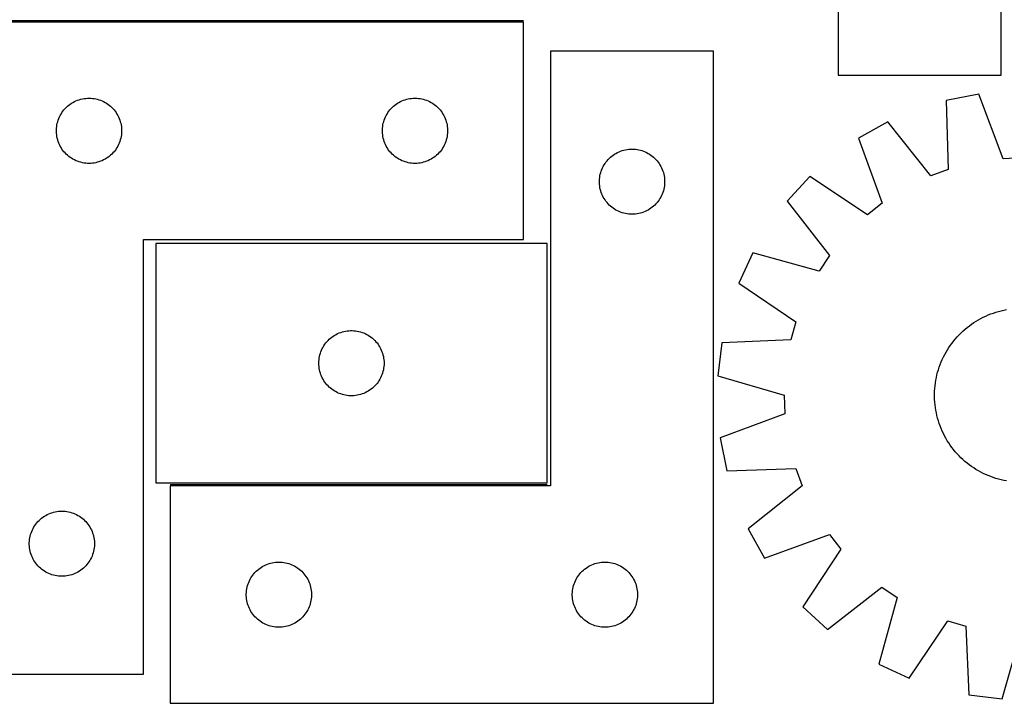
# Model space of a CAD drawing. Header units: millimetres. Extents: x 7 to 1493, y 7 to 2993.
# Tile 8 of 13: x 570 to 1024, y 2116 to 2430. Entities that reach past the tile are written whole.
import ezdxf

# ---------------------------------------------------------------- set-up
doc = ezdxf.new("R2010")
doc.units = ezdxf.units.MM
doc.layers.add('COMMON', color=5, linetype='CONTINUOUS', true_color=0x0000ff)
doc.layers.add('CUT', color=7, linetype='CONTINUOUS', true_color=0x000000)

msp = doc.modelspace()

# ---------------------------------------------------------------- linework, layer by layer
at = {"layer": 'COMMON'}
for p, q in [((557.027253, 2429.827665), (802.378195, 2429.827665)), ((639.758697, 2216.398696), (813.138333, 2216.398696))]:
    msp.add_line(p, q, dxfattribs=at)
at = {"layer": 'CUT'}
for p, q in [((947.1462, 2704.615022), (947.1462, 2404.615022)), ((1022.1462, 2404.615022), (1022.1462, 2604.615022)), ((802.378195, 2429.077665), (552.378195, 2429.077665)), ((802.378195, 2329.077665), (802.378195, 2429.077665)), ((889.758697, 2415.648696), (814.758697, 2415.648696)), ((814.758697, 2415.648696), (814.758697, 2215.648696)), ((889.758697, 2115.648696), (889.758697, 2415.648696)), ((947.1462, 2404.615022), (1022.1462, 2404.615022)), ((594.989974, 2392.131944), (595.671788, 2392.494972)), ((595.671788, 2392.494972), (596.371386, 2392.822419)), ((596.371386, 2392.822419), (597.086913, 2393.113418)), ((597.086913, 2393.113418), (597.816472, 2393.367196)), ((597.816472, 2393.367196), (598.558128, 2393.583081)), ((598.558128, 2393.583081), (599.309914, 2393.760501)), ((599.309914, 2393.760501), (600.069836, 2393.898984)), ((600.069836, 2393.898984), (600.83588, 2393.998164)), ((600.83588, 2393.998164), (601.606013, 2394.057777)), ((601.606013, 2394.057777), (602.378195, 2394.077665)), ((602.378195, 2394.077665), (603.150376, 2394.057777)), ((603.150376, 2394.057777), (603.92051, 2393.998164)), ((603.92051, 2393.998164), (604.686553, 2393.898984)), ((604.686553, 2393.898984), (605.446476, 2393.760501)), ((605.446476, 2393.760501), (606.198261, 2393.583081)), ((606.198261, 2393.583081), (606.939917, 2393.367196)), ((606.939917, 2393.367196), (607.669476, 2393.113418)), ((607.669476, 2393.113418), (608.385003, 2392.822419)), ((608.385003, 2392.822419), (609.084602, 2392.494972)), ((609.084602, 2392.494972), (609.766416, 2392.131944)), ((744.989974, 2392.131944), (745.671788, 2392.494972)), ((745.671788, 2392.494972), (746.371386, 2392.822419)), ((746.371386, 2392.822419), (747.086913, 2393.113418)), ((747.086913, 2393.113418), (747.816472, 2393.367196)), ((747.816472, 2393.367196), (748.558128, 2393.583081)), ((748.558128, 2393.583081), (749.309914, 2393.760501)), ((749.309914, 2393.760501), (750.069836, 2393.898984)), ((750.069836, 2393.898984), (750.83588, 2393.998164)), ((750.83588, 2393.998164), (751.606013, 2394.057777)), ((751.606013, 2394.057777), (752.378195, 2394.077665)), ((752.378195, 2394.077665), (753.150376, 2394.057777)), ((753.150376, 2394.057777), (753.92051, 2393.998164)), ((753.92051, 2393.998164), (754.686553, 2393.898984)), ((754.686553, 2393.898984), (755.446476, 2393.760501)), ((755.446476, 2393.760501), (756.198261, 2393.583081)), ((756.198261, 2393.583081), (756.939917, 2393.367196)), ((756.939917, 2393.367196), (757.669476, 2393.113418)), ((757.669476, 2393.113418), (758.385003, 2392.822419)), ((758.385003, 2392.822419), (759.084602, 2392.494972)), ((759.084602, 2392.494972), (759.766416, 2392.131944)), ((1011.837609, 2395.990185), (996.74488, 2393.000193)), ((996.74488, 2393.000193), (997.792243, 2361.253102)), ((1022.973033, 2366.24162), (1011.837609, 2395.990185)), ((589.933039, 2387.451321), (590.380606, 2388.08088)), ((590.380606, 2388.08088), (590.859988, 2388.686563)), ((590.859988, 2388.686563), (591.369914, 2389.266765)), ((591.369914, 2389.266765), (591.909032, 2389.819948)), ((591.909032, 2389.819948), (592.475913, 2390.344644)), ((592.475913, 2390.344644), (593.069052, 2390.839462)), ((593.069052, 2390.839462), (593.686878, 2391.30309)), ((593.686878, 2391.30309), (594.327752, 2391.734299)), ((594.327752, 2391.734299), (594.989974, 2392.131944)), ((609.766416, 2392.131944), (610.428638, 2391.734299)), ((610.428638, 2391.734299), (611.069511, 2391.30309)), ((611.069511, 2391.30309), (611.687337, 2390.839462)), ((611.687337, 2390.839462), (612.280476, 2390.344644)), ((612.280476, 2390.344644), (612.847357, 2389.819948)), ((612.847357, 2389.819948), (613.386475, 2389.266765)), ((613.386475, 2389.266765), (613.896401, 2388.686563)), ((613.896401, 2388.686563), (614.375783, 2388.08088)), ((614.375783, 2388.08088), (614.82335, 2387.451321)), ((739.933039, 2387.451321), (740.380606, 2388.08088)), ((740.380606, 2388.08088), (740.859988, 2388.686563)), ((740.859988, 2388.686563), (741.369914, 2389.266765)), ((741.369914, 2389.266765), (741.909032, 2389.819948)), ((741.909032, 2389.819948), (742.475913, 2390.344644)), ((742.475913, 2390.344644), (743.069052, 2390.839462)), ((743.069052, 2390.839462), (743.686878, 2391.30309)), ((743.686878, 2391.30309), (744.327752, 2391.734299)), ((744.327752, 2391.734299), (744.989974, 2392.131944)), ((759.766416, 2392.131944), (760.428638, 2391.734299)), ((760.428638, 2391.734299), (761.069511, 2391.30309)), ((761.069511, 2391.30309), (761.687337, 2390.839462)), ((761.687337, 2390.839462), (762.280476, 2390.344644)), ((762.280476, 2390.344644), (762.847357, 2389.819948)), ((762.847357, 2389.819948), (763.386475, 2389.266765)), ((763.386475, 2389.266765), (763.896401, 2388.686563)), ((763.896401, 2388.686563), (764.375783, 2388.08088)), ((764.375783, 2388.08088), (764.82335, 2387.451321)), ((587.779229, 2382.522982), (587.975947, 2383.26995)), ((587.975947, 2383.26995), (588.210856, 2384.005801)), ((588.210856, 2384.005801), (588.483335, 2384.728584)), ((588.483335, 2384.728584), (588.792661, 2385.436381)), ((588.792661, 2385.436381), (589.138013, 2386.127317)), ((589.138013, 2386.127317), (589.518475, 2386.799557)), ((589.518475, 2386.799557), (589.933039, 2387.451321)), ((614.82335, 2387.451321), (615.237914, 2386.799557)), ((615.237914, 2386.799557), (615.618377, 2386.127317)), ((615.618377, 2386.127317), (615.963729, 2385.436381)), ((615.963729, 2385.436381), (616.273054, 2384.728584)), ((616.273054, 2384.728584), (616.545533, 2384.005801)), ((616.545533, 2384.005801), (616.780443, 2383.26995)), ((616.780443, 2383.26995), (616.97716, 2382.522982)), ((737.779229, 2382.522982), (737.975947, 2383.26995)), ((737.975947, 2383.26995), (738.210856, 2384.005801)), ((738.210856, 2384.005801), (738.483335, 2384.728584)), ((738.483335, 2384.728584), (738.792661, 2385.436381)), ((738.792661, 2385.436381), (739.138013, 2386.127317)), ((739.138013, 2386.127317), (739.518475, 2386.799557)), ((739.518475, 2386.799557), (739.933039, 2387.451321)), ((764.82335, 2387.451321), (765.237914, 2386.799557)), ((765.237914, 2386.799557), (765.618377, 2386.127317)), ((765.618377, 2386.127317), (765.963729, 2385.436381)), ((765.963729, 2385.436381), (766.273054, 2384.728584)), ((766.273054, 2384.728584), (766.545533, 2384.005801)), ((766.545533, 2384.005801), (766.780443, 2383.26995)), ((766.780443, 2383.26995), (766.97716, 2382.522982)), ((587.383168, 2379.463884), (587.422932, 2380.235297)), ((587.383168, 2378.691447), (587.383168, 2379.463884)), ((587.422932, 2380.235297), (587.502355, 2381.003641)), ((587.502355, 2381.003641), (587.621225, 2381.766877)), ((587.621225, 2381.766877), (587.779229, 2382.522982)), ((616.97716, 2382.522982), (617.135164, 2381.766877)), ((617.135164, 2381.766877), (617.254035, 2381.003641)), ((617.254035, 2381.003641), (617.333458, 2380.235297)), ((617.333458, 2380.235297), (617.373222, 2379.463884)), ((617.373222, 2379.463884), (617.373222, 2378.691447)), ((737.383168, 2379.463884), (737.422932, 2380.235297)), ((737.383168, 2378.691447), (737.383168, 2379.463884)), ((737.422932, 2380.235297), (737.502355, 2381.003641)), ((737.502355, 2381.003641), (737.621225, 2381.766877)), ((737.621225, 2381.766877), (737.779229, 2382.522982)), ((766.97716, 2382.522982), (767.135164, 2381.766877)), ((767.135164, 2381.766877), (767.254035, 2381.003641)), ((767.254035, 2381.003641), (767.333458, 2380.235297)), ((767.333458, 2380.235297), (767.373222, 2379.463884)), ((767.373222, 2379.463884), (767.373222, 2378.691447)), ((969.962345, 2383.143132), (956.532264, 2375.635571)), ((989.745574, 2358.291601), (969.962345, 2383.143132)), ((587.422932, 2377.920033), (587.383168, 2378.691447)), ((587.502355, 2377.15169), (587.422932, 2377.920033)), ((587.621225, 2376.388454), (587.502355, 2377.15169)), ((587.779229, 2375.632349), (587.621225, 2376.388454)), ((587.975947, 2374.885381), (587.779229, 2375.632349)), ((588.210856, 2374.14953), (587.975947, 2374.885381)), ((616.780443, 2374.885381), (616.545533, 2374.14953)), ((616.97716, 2375.632349), (616.780443, 2374.885381)), ((617.135164, 2376.388454), (616.97716, 2375.632349)), ((617.254035, 2377.15169), (617.135164, 2376.388454)), ((617.333458, 2377.920033), (617.254035, 2377.15169)), ((617.373222, 2378.691447), (617.333458, 2377.920033)), ((737.422932, 2377.920033), (737.383168, 2378.691447)), ((737.502355, 2377.15169), (737.422932, 2377.920033)), ((737.621225, 2376.388454), (737.502355, 2377.15169)), ((737.779229, 2375.632349), (737.621225, 2376.388454)), ((737.975947, 2374.885381), (737.779229, 2375.632349)), ((738.210856, 2374.14953), (737.975947, 2374.885381)), ((766.780443, 2374.885381), (766.545533, 2374.14953)), ((766.97716, 2375.632349), (766.780443, 2374.885381)), ((767.135164, 2376.388454), (766.97716, 2375.632349)), ((767.254035, 2377.15169), (767.135164, 2376.388454)), ((767.333458, 2377.920033), (767.254035, 2377.15169)), ((767.373222, 2378.691447), (767.333458, 2377.920033)), ((956.532264, 2375.635571), (967.338756, 2345.765946)), ((588.483335, 2373.426747), (588.210856, 2374.14953)), ((588.792661, 2372.71895), (588.483335, 2373.426747)), ((589.138013, 2372.028014), (588.792661, 2372.71895)), ((589.518475, 2371.355773), (589.138013, 2372.028014)), ((589.933039, 2370.70401), (589.518475, 2371.355773)), ((590.380606, 2370.074451), (589.933039, 2370.70401)), ((590.859988, 2369.468768), (590.380606, 2370.074451)), ((614.375783, 2370.074451), (613.896401, 2369.468768)), ((614.82335, 2370.70401), (614.375783, 2370.074451)), ((615.237914, 2371.355773), (614.82335, 2370.70401)), ((615.618377, 2372.028014), (615.237914, 2371.355773)), ((615.963729, 2372.71895), (615.618377, 2372.028014)), ((616.273054, 2373.426747), (615.963729, 2372.71895)), ((616.545533, 2374.14953), (616.273054, 2373.426747)), ((738.483335, 2373.426747), (738.210856, 2374.14953)), ((738.792661, 2372.71895), (738.483335, 2373.426747)), ((739.138013, 2372.028014), (738.792661, 2372.71895)), ((739.518475, 2371.355773), (739.138013, 2372.028014)), ((739.933039, 2370.70401), (739.518475, 2371.355773)), ((740.380606, 2370.074451), (739.933039, 2370.70401)), ((740.859988, 2369.468768), (740.380606, 2370.074451)), ((764.375783, 2370.074451), (763.896401, 2369.468768)), ((764.82335, 2370.70401), (764.375783, 2370.074451)), ((765.237914, 2371.355773), (764.82335, 2370.70401)), ((765.618377, 2372.028014), (765.237914, 2371.355773)), ((765.963729, 2372.71895), (765.618377, 2372.028014)), ((766.273054, 2373.426747), (765.963729, 2372.71895)), ((766.545533, 2374.14953), (766.273054, 2373.426747)), ((846.251889, 2369.393449), (846.967416, 2369.684448)), ((846.967416, 2369.684448), (847.696975, 2369.938226)), ((847.696975, 2369.938226), (848.43863, 2370.154111)), ((848.43863, 2370.154111), (849.190416, 2370.331531)), ((849.190416, 2370.331531), (849.950338, 2370.470014)), ((849.950338, 2370.470014), (850.716382, 2370.569194)), ((850.716382, 2370.569194), (851.486516, 2370.628807)), ((851.486516, 2370.628807), (852.258697, 2370.648696)), ((852.258697, 2370.648696), (853.030878, 2370.628807)), ((853.030878, 2370.628807), (853.801012, 2370.569194)), ((853.801012, 2370.569194), (854.567056, 2370.470014)), ((854.567056, 2370.470014), (855.326978, 2370.331531)), ((855.326978, 2370.331531), (856.078764, 2370.154111)), ((856.078764, 2370.154111), (856.82042, 2369.938226)), ((856.82042, 2369.938226), (857.549978, 2369.684448)), ((857.549978, 2369.684448), (858.265506, 2369.393449)), ((591.369914, 2368.888565), (590.859988, 2369.468768)), ((591.909032, 2368.335383), (591.369914, 2368.888565)), ((592.475913, 2367.810686), (591.909032, 2368.335383)), ((593.069052, 2367.315868), (592.475913, 2367.810686)), ((593.686878, 2366.85224), (593.069052, 2367.315868)), ((594.327752, 2366.421032), (593.686878, 2366.85224)), ((594.989974, 2366.023387), (594.327752, 2366.421032)), ((595.671788, 2365.660359), (594.989974, 2366.023387)), ((596.371386, 2365.332912), (595.671788, 2365.660359)), ((597.086913, 2365.041913), (596.371386, 2365.332912)), ((608.385003, 2365.332912), (607.669476, 2365.041913)), ((609.084602, 2365.660359), (608.385003, 2365.332912)), ((609.766416, 2366.023387), (609.084602, 2365.660359)), ((610.428638, 2366.421032), (609.766416, 2366.023387)), ((611.069511, 2366.85224), (610.428638, 2366.421032)), ((611.687337, 2367.315868), (611.069511, 2366.85224)), ((612.280476, 2367.810686), (611.687337, 2367.315868)), ((612.847357, 2368.335383), (612.280476, 2367.810686)), ((613.386475, 2368.888565), (612.847357, 2368.335383)), ((613.896401, 2369.468768), (613.386475, 2368.888565)), ((741.369914, 2368.888565), (740.859988, 2369.468768)), ((741.909032, 2368.335383), (741.369914, 2368.888565)), ((742.475913, 2367.810686), (741.909032, 2368.335383)), ((743.069052, 2367.315868), (742.475913, 2367.810686)), ((743.686878, 2366.85224), (743.069052, 2367.315868)), ((744.327752, 2366.421032), (743.686878, 2366.85224)), ((744.989974, 2366.023387), (744.327752, 2366.421032)), ((745.671788, 2365.660359), (744.989974, 2366.023387)), ((746.371386, 2365.332912), (745.671788, 2365.660359)), ((747.086913, 2365.041913), (746.371386, 2365.332912)), ((758.385003, 2365.332912), (757.669476, 2365.041913)), ((759.084602, 2365.660359), (758.385003, 2365.332912)), ((759.766416, 2366.023387), (759.084602, 2365.660359)), ((760.428638, 2366.421032), (759.766416, 2366.023387)), ((761.069511, 2366.85224), (760.428638, 2366.421032)), ((761.687337, 2367.315868), (761.069511, 2366.85224)), ((762.280476, 2367.810686), (761.687337, 2367.315868)), ((762.847357, 2368.335383), (762.280476, 2367.810686)), ((763.386475, 2368.888565), (762.847357, 2368.335383)), ((763.896401, 2369.468768), (763.386475, 2368.888565)), ((840.261108, 2364.65191), (840.74049, 2365.257593)), ((840.74049, 2365.257593), (841.250417, 2365.837796)), ((841.250417, 2365.837796), (841.789535, 2366.390978)), ((841.789535, 2366.390978), (842.356415, 2366.915675)), ((842.356415, 2366.915675), (842.949555, 2367.410493)), ((842.949555, 2367.410493), (843.567381, 2367.874121)), ((843.567381, 2367.874121), (844.208254, 2368.305329)), ((844.208254, 2368.305329), (844.870476, 2368.702974)), ((844.870476, 2368.702974), (845.55229, 2369.066002)), ((845.55229, 2369.066002), (846.251889, 2369.393449)), ((858.265506, 2369.393449), (858.965104, 2369.066002)), ((858.965104, 2369.066002), (859.646918, 2368.702974)), ((859.646918, 2368.702974), (860.30914, 2368.305329)), ((860.30914, 2368.305329), (860.950014, 2367.874121)), ((860.950014, 2367.874121), (861.567839, 2367.410493)), ((861.567839, 2367.410493), (862.160979, 2366.915675)), ((862.160979, 2366.915675), (862.727859, 2366.390978)), ((862.727859, 2366.390978), (863.266978, 2365.837796)), ((863.266978, 2365.837796), (863.776904, 2365.257593)), ((863.776904, 2365.257593), (864.256286, 2364.65191)), ((1031.541024, 2366.571618), (1022.973033, 2366.24162)), ((597.816472, 2364.788135), (597.086913, 2365.041913)), ((598.558128, 2364.57225), (597.816472, 2364.788135)), ((599.309914, 2364.39483), (598.558128, 2364.57225)), ((600.069836, 2364.256347), (599.309914, 2364.39483)), ((600.83588, 2364.157167), (600.069836, 2364.256347)), ((601.606013, 2364.097554), (600.83588, 2364.157167)), ((602.378195, 2364.077665), (601.606013, 2364.097554)), ((603.150376, 2364.097554), (602.378195, 2364.077665)), ((603.92051, 2364.157167), (603.150376, 2364.097554)), ((604.686553, 2364.256347), (603.92051, 2364.157167)), ((605.446476, 2364.39483), (604.686553, 2364.256347)), ((606.198261, 2364.57225), (605.446476, 2364.39483)), ((606.939917, 2364.788135), (606.198261, 2364.57225)), ((607.669476, 2365.041913), (606.939917, 2364.788135)), ((747.816472, 2364.788135), (747.086913, 2365.041913)), ((748.558128, 2364.57225), (747.816472, 2364.788135)), ((749.309914, 2364.39483), (748.558128, 2364.57225)), ((750.069836, 2364.256347), (749.309914, 2364.39483)), ((750.83588, 2364.157167), (750.069836, 2364.256347)), ((751.606013, 2364.097554), (750.83588, 2364.157167)), ((752.378195, 2364.077665), (751.606013, 2364.097554)), ((753.150376, 2364.097554), (752.378195, 2364.077665)), ((753.92051, 2364.157167), (753.150376, 2364.097554)), ((754.686553, 2364.256347), (753.92051, 2364.157167)), ((755.446476, 2364.39483), (754.686553, 2364.256347)), ((756.198261, 2364.57225), (755.446476, 2364.39483)), ((756.939917, 2364.788135), (756.198261, 2364.57225)), ((757.669476, 2365.041913), (756.939917, 2364.788135)), ((837.856449, 2359.84098), (838.091359, 2360.576831)), ((838.091359, 2360.576831), (838.363838, 2361.299614)), ((838.363838, 2361.299614), (838.673163, 2362.007411)), ((838.673163, 2362.007411), (839.018515, 2362.698347)), ((839.018515, 2362.698347), (839.398978, 2363.370588)), ((839.398978, 2363.370588), (839.813542, 2364.022351)), ((839.813542, 2364.022351), (840.261108, 2364.65191)), ((864.256286, 2364.65191), (864.703852, 2364.022351)), ((864.703852, 2364.022351), (865.118417, 2363.370588)), ((865.118417, 2363.370588), (865.498879, 2362.698347)), ((865.498879, 2362.698347), (865.844231, 2362.007411)), ((865.844231, 2362.007411), (866.153557, 2361.299614)), ((866.153557, 2361.299614), (866.426036, 2360.576831)), ((866.426036, 2360.576831), (866.660945, 2359.84098)), ((997.792243, 2361.253102), (989.745574, 2358.291601)), ((837.26367, 2356.034914), (837.303434, 2356.806328)), ((837.303434, 2356.806328), (837.382857, 2357.574671)), ((837.382857, 2357.574671), (837.501728, 2358.337907)), ((837.501728, 2358.337907), (837.659731, 2359.094012)), ((837.659731, 2359.094012), (837.856449, 2359.84098)), ((866.660945, 2359.84098), (866.857663, 2359.094012)), ((866.857663, 2359.094012), (867.015666, 2358.337907)), ((867.015666, 2358.337907), (867.134537, 2357.574671)), ((867.134537, 2357.574671), (867.21396, 2356.806328)), ((867.21396, 2356.806328), (867.253724, 2356.034914)), ((934.106559, 2357.98469), (923.653757, 2346.694452)), ((960.601073, 2340.462834), (934.106559, 2357.98469)), ((837.26367, 2355.262477), (837.26367, 2356.034914)), ((837.303434, 2354.491064), (837.26367, 2355.262477)), ((837.382857, 2353.72272), (837.303434, 2354.491064)), ((837.501728, 2352.959484), (837.382857, 2353.72272)), ((837.659731, 2352.203379), (837.501728, 2352.959484)), ((837.856449, 2351.456411), (837.659731, 2352.203379)), ((866.857663, 2352.203379), (866.660945, 2351.456411)), ((867.015666, 2352.959484), (866.857663, 2352.203379)), ((867.134537, 2353.72272), (867.015666, 2352.959484)), ((867.21396, 2354.491064), (867.134537, 2353.72272)), ((867.253724, 2355.262477), (867.21396, 2354.491064)), ((867.253724, 2356.034914), (867.253724, 2355.262477)), ((838.091359, 2350.72056), (837.856449, 2351.456411)), ((838.363838, 2349.997777), (838.091359, 2350.72056)), ((838.673163, 2349.28998), (838.363838, 2349.997777)), ((839.018515, 2348.599044), (838.673163, 2349.28998)), ((839.398978, 2347.926804), (839.018515, 2348.599044)), ((839.813542, 2347.27504), (839.398978, 2347.926804)), ((840.261108, 2346.645481), (839.813542, 2347.27504)), ((864.703852, 2347.27504), (864.256286, 2346.645481)), ((865.118417, 2347.926804), (864.703852, 2347.27504)), ((865.498879, 2348.599044), (865.118417, 2347.926804)), ((865.844231, 2349.28998), (865.498879, 2348.599044)), ((866.153557, 2349.997777), (865.844231, 2349.28998)), ((866.426036, 2350.72056), (866.153557, 2349.997777)), ((866.660945, 2351.456411), (866.426036, 2350.72056)), ((840.74049, 2346.039798), (840.261108, 2346.645481)), ((841.250417, 2345.459596), (840.74049, 2346.039798)), ((841.789535, 2344.906413), (841.250417, 2345.459596)), ((842.356415, 2344.381717), (841.789535, 2344.906413)), ((842.949555, 2343.886899), (842.356415, 2344.381717)), ((843.567381, 2343.423271), (842.949555, 2343.886899)), ((844.208254, 2342.992062), (843.567381, 2343.423271)), ((844.870476, 2342.594417), (844.208254, 2342.992062)), ((845.55229, 2342.231389), (844.870476, 2342.594417)), ((859.646918, 2342.594417), (858.965104, 2342.231389)), ((860.30914, 2342.992062), (859.646918, 2342.594417)), ((860.950014, 2343.423271), (860.30914, 2342.992062)), ((861.567839, 2343.886899), (860.950014, 2343.423271)), ((862.160979, 2344.381717), (861.567839, 2343.886899)), ((862.727859, 2344.906413), (862.160979, 2344.381717)), ((863.266978, 2345.459596), (862.727859, 2344.906413)), ((863.776904, 2346.039798), (863.266978, 2345.459596)), ((864.256286, 2346.645481), (863.776904, 2346.039798)), ((923.653757, 2346.694452), (943.161564, 2321.626141)), ((967.338756, 2345.765946), (960.601073, 2340.462834)), ((846.251889, 2341.903942), (845.55229, 2342.231389)), ((846.967416, 2341.612943), (846.251889, 2341.903942)), ((847.696975, 2341.359165), (846.967416, 2341.612943)), ((848.43863, 2341.14328), (847.696975, 2341.359165)), ((849.190416, 2340.96586), (848.43863, 2341.14328)), ((849.950338, 2340.827377), (849.190416, 2340.96586)), ((850.716382, 2340.728197), (849.950338, 2340.827377)), ((851.486516, 2340.668584), (850.716382, 2340.728197)), ((852.258697, 2340.648696), (851.486516, 2340.668584)), ((853.030878, 2340.668584), (852.258697, 2340.648696)), ((853.801012, 2340.728197), (853.030878, 2340.668584)), ((854.567056, 2340.827377), (853.801012, 2340.728197)), ((855.326978, 2340.96586), (854.567056, 2340.827377)), ((856.078764, 2341.14328), (855.326978, 2340.96586)), ((856.82042, 2341.359165), (856.078764, 2341.14328)), ((857.549978, 2341.612943), (856.82042, 2341.359165)), ((858.265506, 2341.903942), (857.549978, 2341.612943)), ((858.965104, 2342.231389), (858.265506, 2341.903942)), ((627.378195, 2129.077665), (627.378195, 2329.077665)), ((627.378195, 2329.077665), (802.378195, 2329.077665)), ((813.138333, 2327.148697), (633.138333, 2327.148697)), ((633.138333, 2327.148697), (633.138333, 2217.148697)), ((813.138333, 2217.148697), (813.138333, 2327.148697)), ((907.780066, 2322.977543), (901.327736, 2309.009795)), ((938.392398, 2314.500523), (907.780066, 2322.977543)), ((943.161564, 2321.626141), (938.392398, 2314.500523)), ((901.327736, 2309.009795), (927.627297, 2291.196658)), ((1011.665071, 2292.132236), (1012.766693, 2292.736748)), ((1012.766693, 2292.736748), (1013.88676, 2293.30636)), ((1013.88676, 2293.30636), (1015.024166, 2293.840508)), ((1015.024166, 2293.840508), (1016.177789, 2294.338665)), ((1016.177789, 2294.338665), (1017.34649, 2294.800341)), ((1017.34649, 2294.800341), (1018.529116, 2295.225079)), ((1018.529116, 2295.225079), (1019.7245, 2295.612461)), ((1019.7245, 2295.612461), (1020.931462, 2295.962103)), ((1020.931462, 2295.962103), (1022.148811, 2296.273661)), ((1022.148811, 2296.273661), (1023.375346, 2296.546828)), ((1023.375346, 2296.546828), (1024.609855, 2296.781333)), ((927.627297, 2291.196658), (925.293489, 2282.946039)), ((1005.502148, 2287.807981), (1006.470983, 2288.60821)), ((1006.470983, 2288.60821), (1007.464476, 2289.377611)), ((1007.464476, 2289.377611), (1008.481646, 2290.115427)), ((1008.481646, 2290.115427), (1009.52149, 2290.820928)), ((1009.52149, 2290.820928), (1010.582981, 2291.493419)), ((1010.582981, 2291.493419), (1011.665071, 2292.132236)), ((712.949233, 2283.156977), (713.529436, 2283.666903)), ((713.529436, 2283.666903), (714.135119, 2284.146285)), ((714.135119, 2284.146285), (714.764678, 2284.593852)), ((714.764678, 2284.593852), (715.416441, 2285.008416)), ((715.416441, 2285.008416), (716.088682, 2285.388879)), ((716.088682, 2285.388879), (716.779618, 2285.734231)), ((716.779618, 2285.734231), (717.487415, 2286.043556)), ((717.487415, 2286.043556), (718.210198, 2286.316035)), ((718.210198, 2286.316035), (718.946049, 2286.550945)), ((718.946049, 2286.550945), (719.693017, 2286.747662)), ((719.693017, 2286.747662), (720.449122, 2286.905666)), ((720.449122, 2286.905666), (721.212358, 2287.024537)), ((721.212358, 2287.024537), (721.980701, 2287.10396)), ((721.980701, 2287.10396), (722.752115, 2287.143724)), ((722.752115, 2287.143724), (723.524552, 2287.143724)), ((723.524552, 2287.143724), (724.295965, 2287.10396)), ((724.295965, 2287.10396), (725.064309, 2287.024537)), ((725.064309, 2287.024537), (725.827545, 2286.905666)), ((725.827545, 2286.905666), (726.58365, 2286.747662)), ((726.58365, 2286.747662), (727.330618, 2286.550945)), ((727.330618, 2286.550945), (728.066469, 2286.316035)), ((728.066469, 2286.316035), (728.789252, 2286.043556)), ((728.789252, 2286.043556), (729.497049, 2285.734231)), ((729.497049, 2285.734231), (730.187985, 2285.388879)), ((730.187985, 2285.388879), (730.860225, 2285.008416)), ((730.860225, 2285.008416), (731.511989, 2284.593852)), ((731.511989, 2284.593852), (732.141548, 2284.146285)), ((732.141548, 2284.146285), (732.747231, 2283.666903)), ((732.747231, 2283.666903), (733.327433, 2283.156977)), ((1001.060398, 2283.3731), (1001.892122, 2284.315036)), ((1001.892122, 2284.315036), (1002.753023, 2285.230381)), ((1002.753023, 2285.230381), (1003.64225, 2286.118233)), ((1003.64225, 2286.118233), (1004.558927, 2286.977716)), ((1004.558927, 2286.977716), (1005.502148, 2287.807981)), ((709.721027, 2278.855104), (710.084055, 2279.536918)), ((710.084055, 2279.536918), (710.4817, 2280.19914)), ((710.4817, 2280.19914), (710.912908, 2280.840013)), ((710.912908, 2280.840013), (711.376536, 2281.457839)), ((711.376536, 2281.457839), (711.871354, 2282.050978)), ((711.871354, 2282.050978), (712.396051, 2282.617859)), ((712.396051, 2282.617859), (712.949233, 2283.156977)), ((733.327433, 2283.156977), (733.880616, 2282.617859)), ((733.880616, 2282.617859), (734.405312, 2282.050978)), ((734.405312, 2282.050978), (734.90013, 2281.457839)), ((734.90013, 2281.457839), (735.363758, 2280.840013)), ((735.363758, 2280.840013), (735.794967, 2280.19914)), ((735.794967, 2280.19914), (736.192612, 2279.536918)), ((736.192612, 2279.536918), (736.55564, 2278.855104)), ((893.559887, 2281.548434), (891.739628, 2266.270437)), ((925.293489, 2282.946039), (893.559887, 2281.548434)), ((997.367102, 2278.297977), (998.041235, 2279.358426)), ((998.041235, 2279.358426), (998.748345, 2280.397177)), ((998.748345, 2280.397177), (999.487734, 2281.413204)), ((999.487734, 2281.413204), (1000.258672, 2282.405505)), ((1000.258672, 2282.405505), (1001.060398, 2283.3731)), ((708.317015, 2274.457055), (708.455498, 2275.216978)), ((708.455498, 2275.216978), (708.632917, 2275.968763)), ((708.632917, 2275.968763), (708.848803, 2276.710419)), ((708.848803, 2276.710419), (709.102581, 2277.439978)), ((709.102581, 2277.439978), (709.39358, 2278.155505)), ((709.39358, 2278.155505), (709.721027, 2278.855104)), ((736.55564, 2278.855104), (736.883087, 2278.155505)), ((736.883087, 2278.155505), (737.174086, 2277.439978)), ((737.174086, 2277.439978), (737.427864, 2276.710419)), ((737.427864, 2276.710419), (737.643749, 2275.968763)), ((737.643749, 2275.968763), (737.821169, 2275.216978)), ((737.821169, 2275.216978), (737.959652, 2274.457055)), ((995.013143, 2273.860429), (995.549051, 2274.997007)), ((995.549051, 2274.997007), (996.120395, 2276.116191)), ((996.120395, 2276.116191), (996.726612, 2277.216877)), ((996.726612, 2277.216877), (997.367102, 2278.297977)), ((708.138333, 2272.148697), (708.158222, 2272.920878)), ((708.158222, 2271.376515), (708.138333, 2272.148697)), ((708.158222, 2272.920878), (708.217835, 2273.691012)), ((708.217835, 2270.606382), (708.158222, 2271.376515)), ((708.217835, 2273.691012), (708.317015, 2274.457055)), ((708.317015, 2269.840338), (708.217835, 2270.606382)), ((737.959652, 2274.457055), (738.058832, 2273.691012)), ((738.058832, 2270.606382), (737.959652, 2269.840338)), ((738.058832, 2273.691012), (738.118445, 2272.920878)), ((738.118445, 2271.376515), (738.058832, 2270.606382)), ((738.118445, 2272.920878), (738.138333, 2272.148697)), ((738.138333, 2272.148697), (738.118445, 2271.376515)), ((993.233918, 2269.162843), (993.623149, 2270.357626)), ((993.623149, 2270.357626), (994.049717, 2271.539593)), ((994.049717, 2271.539593), (994.513201, 2272.707579)), ((994.513201, 2272.707579), (995.013143, 2273.860429)), ((708.455498, 2269.080416), (708.317015, 2269.840338)), ((708.632917, 2268.32863), (708.455498, 2269.080416)), ((708.848803, 2267.586974), (708.632917, 2268.32863)), ((709.102581, 2266.857415), (708.848803, 2267.586974)), ((709.39358, 2266.141888), (709.102581, 2266.857415)), ((709.721027, 2265.44229), (709.39358, 2266.141888)), ((710.084055, 2264.760476), (709.721027, 2265.44229)), ((736.55564, 2265.44229), (736.192612, 2264.760476)), ((736.883087, 2266.141888), (736.55564, 2265.44229)), ((737.174086, 2266.857415), (736.883087, 2266.141888)), ((737.427864, 2267.586974), (737.174086, 2266.857415)), ((737.643749, 2268.32863), (737.427864, 2267.586974)), ((737.821169, 2269.080416), (737.643749, 2268.32863)), ((737.959652, 2269.840338), (737.821169, 2269.080416)), ((891.739628, 2266.270437), (922.256559, 2257.456148)), ((992.057487, 2264.279303), (992.293902, 2265.513448)), ((992.293902, 2265.513448), (992.568967, 2266.739559)), ((992.568967, 2266.739559), (992.882409, 2267.956424)), ((992.882409, 2267.956424), (993.233918, 2269.162843)), ((710.4817, 2264.098254), (710.084055, 2264.760476)), ((710.912908, 2263.45738), (710.4817, 2264.098254)), ((711.376536, 2262.839554), (710.912908, 2263.45738)), ((711.871354, 2262.246415), (711.376536, 2262.839554)), ((712.396051, 2261.679534), (711.871354, 2262.246415)), ((712.949233, 2261.140416), (712.396051, 2261.679534)), ((713.529436, 2260.63049), (712.949233, 2261.140416)), ((733.327433, 2261.140416), (732.747231, 2260.63049)), ((733.880616, 2261.679534), (733.327433, 2261.140416)), ((734.405312, 2262.246415), (733.880616, 2261.679534)), ((734.90013, 2262.839554), (734.405312, 2262.246415)), ((735.363758, 2263.45738), (734.90013, 2262.839554)), ((735.794967, 2264.098254), (735.363758, 2263.45738)), ((736.192612, 2264.760476), (735.794967, 2264.098254)), ((991.582274, 2260.540869), (991.701497, 2261.791786)), ((991.701497, 2261.791786), (991.859953, 2263.038341)), ((991.859953, 2263.038341), (992.057487, 2264.279303)), ((714.135119, 2260.151108), (713.529436, 2260.63049)), ((714.764678, 2259.703541), (714.135119, 2260.151108)), ((715.416441, 2259.288977), (714.764678, 2259.703541)), ((716.088682, 2258.908515), (715.416441, 2259.288977)), ((716.779618, 2258.563163), (716.088682, 2258.908515)), ((717.487415, 2258.253837), (716.779618, 2258.563163)), ((718.210198, 2257.981358), (717.487415, 2258.253837)), ((718.946049, 2257.746449), (718.210198, 2257.981358)), ((719.693017, 2257.549731), (718.946049, 2257.746449)), ((720.449122, 2257.391727), (719.693017, 2257.549731)), ((721.212358, 2257.272857), (720.449122, 2257.391727)), ((721.980701, 2257.193434), (721.212358, 2257.272857)), ((722.752115, 2257.15367), (721.980701, 2257.193434)), ((723.524552, 2257.15367), (722.752115, 2257.15367)), ((724.295965, 2257.193434), (723.524552, 2257.15367)), ((725.064309, 2257.272857), (724.295965, 2257.193434)), ((725.827545, 2257.391727), (725.064309, 2257.272857)), ((726.58365, 2257.549731), (725.827545, 2257.391727)), ((727.330618, 2257.746449), (726.58365, 2257.549731)), ((728.066469, 2257.981358), (727.330618, 2257.746449)), ((728.789252, 2258.253837), (728.066469, 2257.981358)), ((729.497049, 2258.563163), (728.789252, 2258.253837)), ((730.187985, 2258.908515), (729.497049, 2258.563163)), ((730.860225, 2259.288977), (730.187985, 2258.908515)), ((731.511989, 2259.703541), (730.860225, 2259.288977)), ((732.141548, 2260.151108), (731.511989, 2259.703541)), ((732.747231, 2260.63049), (732.141548, 2260.151108)), ((922.256559, 2257.456148), (922.586557, 2248.888157)), ((991.460987, 2256.774306), (991.461959, 2258.030891)), ((991.499485, 2255.51831), (991.460987, 2256.774306)), ((991.461959, 2258.030891), (991.502401, 2259.286825)), ((991.502401, 2259.286825), (991.582274, 2260.540869)), ((991.577417, 2254.264144), (991.499485, 2255.51831)), ((991.694704, 2253.013044), (991.577417, 2254.264144)), ((991.851231, 2251.766246), (991.694704, 2253.013044)), ((922.586557, 2248.888157), (892.837992, 2237.752733)), ((992.046844, 2250.524979), (991.851231, 2251.766246)), ((992.281349, 2249.29047), (992.046844, 2250.524979)), ((992.554516, 2248.063935), (992.281349, 2249.29047)), ((992.866074, 2246.846586), (992.554516, 2248.063935)), ((993.215716, 2245.639624), (992.866074, 2246.846586)), ((993.603098, 2244.44424), (993.215716, 2245.639624)), ((994.027836, 2243.261614), (993.603098, 2244.44424)), ((994.489512, 2242.092913), (994.027836, 2243.261614)), ((994.987669, 2240.93929), (994.489512, 2242.092913)), ((995.521817, 2239.801884), (994.987669, 2240.93929)), ((996.091429, 2238.681817), (995.521817, 2239.801884)), ((996.695941, 2237.580195), (996.091429, 2238.681817)), ((892.837992, 2237.752733), (895.827984, 2222.660004)), ((997.334758, 2236.498105), (996.695941, 2237.580195)), ((998.007249, 2235.436614), (997.334758, 2236.498105)), ((998.71275, 2234.39677), (998.007249, 2235.436614)), ((999.450566, 2233.3796), (998.71275, 2234.39677)), ((1000.219967, 2232.386107), (999.450566, 2233.3796)), ((1001.020196, 2231.417272), (1000.219967, 2232.386107)), ((1001.850461, 2230.474051), (1001.020196, 2231.417272)), ((1002.709944, 2229.557374), (1001.850461, 2230.474051)), ((1003.597796, 2228.668147), (1002.709944, 2229.557374)), ((1004.513141, 2227.807246), (1003.597796, 2228.668147)), ((1005.455077, 2226.975522), (1004.513141, 2227.807246)), ((1006.422672, 2226.173796), (1005.455077, 2226.975522)), ((1007.414973, 2225.402858), (1006.422672, 2226.173796)), ((1008.431, 2224.663469), (1007.414973, 2225.402858)), ((1009.469751, 2223.956359), (1008.431, 2224.663469)), ((895.827984, 2222.660004), (927.575075, 2223.707367)), ((927.575075, 2223.707367), (930.536576, 2215.660698)), ((1010.5302, 2223.282226), (1009.469751, 2223.956359)), ((1011.6113, 2222.641736), (1010.5302, 2223.282226)), ((1012.711986, 2222.035519), (1011.6113, 2222.641736)), ((1013.83117, 2221.464175), (1012.711986, 2222.035519)), ((1014.967748, 2220.928267), (1013.83117, 2221.464175)), ((1016.120598, 2220.428325), (1014.967748, 2220.928267)), ((1017.288584, 2219.964841), (1016.120598, 2220.428325)), ((633.138333, 2217.148697), (813.138333, 2217.148697)), ((814.758697, 2215.648696), (639.758697, 2215.648696)), ((639.758697, 2215.648696), (639.758697, 2115.648696)), ((930.536576, 2215.660698), (905.685045, 2195.877469)), ((1018.470551, 2219.538273), (1017.288584, 2219.964841)), ((1019.665334, 2219.149042), (1018.470551, 2219.538273)), ((1020.871753, 2218.797533), (1019.665334, 2219.149042)), ((1022.088618, 2218.484091), (1020.871753, 2218.797533)), ((1023.314729, 2218.209026), (1022.088618, 2218.484091)), ((1024.548874, 2217.972611), (1023.314729, 2218.209026)), ((581.827752, 2201.734299), (582.489974, 2202.131944)), ((582.489974, 2202.131944), (583.171788, 2202.494972)), ((583.171788, 2202.494972), (583.871386, 2202.822419)), ((583.871386, 2202.822419), (584.586913, 2203.113418)), ((584.586913, 2203.113418), (585.316472, 2203.367196)), ((585.316472, 2203.367196), (586.058128, 2203.583081)), ((586.058128, 2203.583081), (586.809914, 2203.760501)), ((586.809914, 2203.760501), (587.569836, 2203.898984)), ((587.569836, 2203.898984), (588.33588, 2203.998164)), ((588.33588, 2203.998164), (589.106013, 2204.057777)), ((589.106013, 2204.057777), (589.878195, 2204.077665)), ((589.878195, 2204.077665), (590.650376, 2204.057777)), ((590.650376, 2204.057777), (591.42051, 2203.998164)), ((591.42051, 2203.998164), (592.186553, 2203.898984)), ((592.186553, 2203.898984), (592.946476, 2203.760501)), ((592.946476, 2203.760501), (593.698261, 2203.583081)), ((593.698261, 2203.583081), (594.439917, 2203.367196)), ((594.439917, 2203.367196), (595.169476, 2203.113418)), ((595.169476, 2203.113418), (595.885003, 2202.822419)), ((595.885003, 2202.822419), (596.584602, 2202.494972)), ((596.584602, 2202.494972), (597.266416, 2202.131944)), ((597.266416, 2202.131944), (597.928638, 2201.734299)), ((577.433039, 2197.451321), (577.880606, 2198.08088)), ((577.880606, 2198.08088), (578.359988, 2198.686563)), ((578.359988, 2198.686563), (578.869914, 2199.266765)), ((578.869914, 2199.266765), (579.409032, 2199.819948)), ((579.409032, 2199.819948), (579.975913, 2200.344644)), ((579.975913, 2200.344644), (580.569052, 2200.839462)), ((580.569052, 2200.839462), (581.186878, 2201.30309)), ((581.186878, 2201.30309), (581.827752, 2201.734299)), ((597.928638, 2201.734299), (598.569511, 2201.30309)), ((598.569511, 2201.30309), (599.187337, 2200.839462)), ((599.187337, 2200.839462), (599.780476, 2200.344644)), ((599.780476, 2200.344644), (600.347357, 2199.819948)), ((600.347357, 2199.819948), (600.886475, 2199.266765)), ((600.886475, 2199.266765), (601.396401, 2198.686563)), ((601.396401, 2198.686563), (601.875783, 2198.08088)), ((601.875783, 2198.08088), (602.32335, 2197.451321)), ((575.279229, 2192.522982), (575.475947, 2193.26995)), ((575.475947, 2193.26995), (575.710856, 2194.005801)), ((575.710856, 2194.005801), (575.983335, 2194.728584)), ((575.983335, 2194.728584), (576.292661, 2195.436381)), ((576.292661, 2195.436381), (576.638013, 2196.127317)), ((576.638013, 2196.127317), (577.018475, 2196.799557)), ((577.018475, 2196.799557), (577.433039, 2197.451321)), ((602.32335, 2197.451321), (602.737914, 2196.799557)), ((602.737914, 2196.799557), (603.118377, 2196.127317)), ((603.118377, 2196.127317), (603.463729, 2195.436381)), ((603.463729, 2195.436381), (603.773054, 2194.728584)), ((603.773054, 2194.728584), (604.045533, 2194.005801)), ((604.045533, 2194.005801), (604.280443, 2193.26995)), ((604.280443, 2193.26995), (604.47716, 2192.522982)), ((905.685045, 2195.877469), (913.192606, 2182.447388)), ((913.192606, 2182.447388), (943.062231, 2193.25388)), ((943.062231, 2193.25388), (948.365343, 2186.516197)), ((574.883168, 2189.463884), (574.922932, 2190.235297)), ((574.883168, 2188.691447), (574.883168, 2189.463884)), ((574.922932, 2187.920033), (574.883168, 2188.691447)), ((574.922932, 2190.235297), (575.002355, 2191.003641)), ((575.002355, 2191.003641), (575.121225, 2191.766877)), ((575.121225, 2191.766877), (575.279229, 2192.522982)), ((604.47716, 2192.522982), (604.635164, 2191.766877)), ((604.635164, 2191.766877), (604.754035, 2191.003641)), ((604.754035, 2191.003641), (604.833458, 2190.235297)), ((604.833458, 2190.235297), (604.873222, 2189.463884)), ((604.873222, 2188.691447), (604.833458, 2187.920033)), ((604.873222, 2189.463884), (604.873222, 2188.691447)), ((575.002355, 2187.15169), (574.922932, 2187.920033)), ((575.121225, 2186.388454), (575.002355, 2187.15169)), ((575.279229, 2185.632349), (575.121225, 2186.388454)), ((575.475947, 2184.885381), (575.279229, 2185.632349)), ((575.710856, 2184.14953), (575.475947, 2184.885381)), ((575.983335, 2183.426747), (575.710856, 2184.14953)), ((604.045533, 2184.14953), (603.773054, 2183.426747)), ((604.280443, 2184.885381), (604.045533, 2184.14953)), ((604.47716, 2185.632349), (604.280443, 2184.885381)), ((604.635164, 2186.388454), (604.47716, 2185.632349)), ((604.754035, 2187.15169), (604.635164, 2186.388454)), ((604.833458, 2187.920033), (604.754035, 2187.15169)), ((948.365343, 2186.516197), (930.843487, 2160.021683)), ((576.292661, 2182.71895), (575.983335, 2183.426747)), ((576.638013, 2182.028014), (576.292661, 2182.71895)), ((577.018475, 2181.355773), (576.638013, 2182.028014)), ((577.433039, 2180.70401), (577.018475, 2181.355773)), ((577.880606, 2180.074451), (577.433039, 2180.70401)), ((578.359988, 2179.468768), (577.880606, 2180.074451)), ((578.869914, 2178.888565), (578.359988, 2179.468768)), ((601.396401, 2179.468768), (600.886475, 2178.888565)), ((601.875783, 2180.074451), (601.396401, 2179.468768)), ((602.32335, 2180.70401), (601.875783, 2180.074451)), ((602.737914, 2181.355773), (602.32335, 2180.70401)), ((603.118377, 2182.028014), (602.737914, 2181.355773)), ((603.463729, 2182.71895), (603.118377, 2182.028014)), ((603.773054, 2183.426747), (603.463729, 2182.71895)), ((683.05229, 2179.066002), (683.751889, 2179.393449)), ((683.751889, 2179.393449), (684.467416, 2179.684448)), ((684.467416, 2179.684448), (685.196975, 2179.938226)), ((685.196975, 2179.938226), (685.93863, 2180.154111)), ((685.93863, 2180.154111), (686.690416, 2180.331531)), ((686.690416, 2180.331531), (687.450338, 2180.470014)), ((687.450338, 2180.470014), (688.216382, 2180.569194)), ((688.216382, 2180.569194), (688.986516, 2180.628807)), ((688.986516, 2180.628807), (689.758697, 2180.648696)), ((689.758697, 2180.648696), (690.530878, 2180.628807)), ((690.530878, 2180.628807), (691.301012, 2180.569194)), ((691.301012, 2180.569194), (692.067056, 2180.470014)), ((692.067056, 2180.470014), (692.826978, 2180.331531)), ((692.826978, 2180.331531), (693.578764, 2180.154111)), ((693.578764, 2180.154111), (694.32042, 2179.938226)), ((694.32042, 2179.938226), (695.049978, 2179.684448)), ((695.049978, 2179.684448), (695.765506, 2179.393449)), ((695.765506, 2179.393449), (696.465104, 2179.066002)), ((833.05229, 2179.066002), (833.751889, 2179.393449)), ((833.751889, 2179.393449), (834.467416, 2179.684448)), ((834.467416, 2179.684448), (835.196975, 2179.938226)), ((835.196975, 2179.938226), (835.93863, 2180.154111)), ((835.93863, 2180.154111), (836.690416, 2180.331531)), ((836.690416, 2180.331531), (837.450338, 2180.470014)), ((837.450338, 2180.470014), (838.216382, 2180.569194)), ((838.216382, 2180.569194), (838.986516, 2180.628807)), ((838.986516, 2180.628807), (839.758697, 2180.648696)), ((839.758697, 2180.648696), (840.530878, 2180.628807)), ((840.530878, 2180.628807), (841.301012, 2180.569194)), ((841.301012, 2180.569194), (842.067056, 2180.470014)), ((842.067056, 2180.470014), (842.826978, 2180.331531)), ((842.826978, 2180.331531), (843.578764, 2180.154111)), ((843.578764, 2180.154111), (844.32042, 2179.938226)), ((844.32042, 2179.938226), (845.049978, 2179.684448)), ((845.049978, 2179.684448), (845.765506, 2179.393449)), ((845.765506, 2179.393449), (846.465104, 2179.066002)), ((579.409032, 2178.335383), (578.869914, 2178.888565)), ((579.975913, 2177.810686), (579.409032, 2178.335383)), ((580.569052, 2177.315868), (579.975913, 2177.810686)), ((581.186878, 2176.85224), (580.569052, 2177.315868)), ((581.827752, 2176.421032), (581.186878, 2176.85224)), ((582.489974, 2176.023387), (581.827752, 2176.421032)), ((583.171788, 2175.660359), (582.489974, 2176.023387)), ((583.871386, 2175.332912), (583.171788, 2175.660359)), ((584.586913, 2175.041913), (583.871386, 2175.332912)), ((585.316472, 2174.788135), (584.586913, 2175.041913)), ((595.169476, 2175.041913), (594.439917, 2174.788135)), ((595.885003, 2175.332912), (595.169476, 2175.041913)), ((596.584602, 2175.660359), (595.885003, 2175.332912)), ((597.266416, 2176.023387), (596.584602, 2175.660359)), ((597.928638, 2176.421032), (597.266416, 2176.023387)), ((598.569511, 2176.85224), (597.928638, 2176.421032)), ((599.187337, 2177.315868), (598.569511, 2176.85224)), ((599.780476, 2177.810686), (599.187337, 2177.315868)), ((600.347357, 2178.335383), (599.780476, 2177.810686)), ((600.886475, 2178.888565), (600.347357, 2178.335383)), ((677.761108, 2174.65191), (678.24049, 2175.257593)), ((678.24049, 2175.257593), (678.750417, 2175.837796)), ((678.750417, 2175.837796), (679.289535, 2176.390978)), ((679.289535, 2176.390978), (679.856415, 2176.915675)), ((679.856415, 2176.915675), (680.449555, 2177.410493)), ((680.449555, 2177.410493), (681.067381, 2177.874121)), ((681.067381, 2177.874121), (681.708254, 2178.305329)), ((681.708254, 2178.305329), (682.370476, 2178.702974)), ((682.370476, 2178.702974), (683.05229, 2179.066002)), ((696.465104, 2179.066002), (697.146918, 2178.702974)), ((697.146918, 2178.702974), (697.80914, 2178.305329)), ((697.80914, 2178.305329), (698.450014, 2177.874121)), ((698.450014, 2177.874121), (699.067839, 2177.410493)), ((699.067839, 2177.410493), (699.660979, 2176.915675)), ((699.660979, 2176.915675), (700.227859, 2176.390978)), ((700.227859, 2176.390978), (700.766978, 2175.837796)), ((700.766978, 2175.837796), (701.276904, 2175.257593)), ((701.276904, 2175.257593), (701.756286, 2174.65191)), ((827.761108, 2174.65191), (828.24049, 2175.257593)), ((828.24049, 2175.257593), (828.750417, 2175.837796)), ((828.750417, 2175.837796), (829.289535, 2176.390978)), ((829.289535, 2176.390978), (829.856415, 2176.915675)), ((829.856415, 2176.915675), (830.449555, 2177.410493)), ((830.449555, 2177.410493), (831.067381, 2177.874121)), ((831.067381, 2177.874121), (831.708254, 2178.305329)), ((831.708254, 2178.305329), (832.370476, 2178.702974)), ((832.370476, 2178.702974), (833.05229, 2179.066002)), ((846.465104, 2179.066002), (847.146918, 2178.702974)), ((847.146918, 2178.702974), (847.80914, 2178.305329)), ((847.80914, 2178.305329), (848.450014, 2177.874121)), ((848.450014, 2177.874121), (849.067839, 2177.410493)), ((849.067839, 2177.410493), (849.660979, 2176.915675)), ((849.660979, 2176.915675), (850.227859, 2176.390978)), ((850.227859, 2176.390978), (850.766978, 2175.837796)), ((850.766978, 2175.837796), (851.276904, 2175.257593)), ((851.276904, 2175.257593), (851.756286, 2174.65191)), ((586.058128, 2174.57225), (585.316472, 2174.788135)), ((586.809914, 2174.39483), (586.058128, 2174.57225)), ((587.569836, 2174.256347), (586.809914, 2174.39483)), ((588.33588, 2174.157167), (587.569836, 2174.256347)), ((589.106013, 2174.097554), (588.33588, 2174.157167)), ((589.878195, 2174.077665), (589.106013, 2174.097554)), ((590.650376, 2174.097554), (589.878195, 2174.077665)), ((591.42051, 2174.157167), (590.650376, 2174.097554)), ((592.186553, 2174.256347), (591.42051, 2174.157167)), ((592.946476, 2174.39483), (592.186553, 2174.256347)), ((593.698261, 2174.57225), (592.946476, 2174.39483)), ((594.439917, 2174.788135), (593.698261, 2174.57225)), ((675.356449, 2169.84098), (675.591359, 2170.576831)), ((675.591359, 2170.576831), (675.863838, 2171.299614)), ((675.863838, 2171.299614), (676.173163, 2172.007411)), ((676.173163, 2172.007411), (676.518515, 2172.698347)), ((676.518515, 2172.698347), (676.898978, 2173.370588)), ((676.898978, 2173.370588), (677.313542, 2174.022351)), ((677.313542, 2174.022351), (677.761108, 2174.65191)), ((701.756286, 2174.65191), (702.203852, 2174.022351)), ((702.203852, 2174.022351), (702.618417, 2173.370588)), ((702.618417, 2173.370588), (702.998879, 2172.698347)), ((702.998879, 2172.698347), (703.344231, 2172.007411)), ((703.344231, 2172.007411), (703.653557, 2171.299614)), ((703.653557, 2171.299614), (703.926036, 2170.576831)), ((703.926036, 2170.576831), (704.160945, 2169.84098)), ((825.356449, 2169.84098), (825.591359, 2170.576831)), ((825.591359, 2170.576831), (825.863838, 2171.299614)), ((825.863838, 2171.299614), (826.173163, 2172.007411)), ((826.173163, 2172.007411), (826.518515, 2172.698347)), ((826.518515, 2172.698347), (826.898978, 2173.370588)), ((826.898978, 2173.370588), (827.313542, 2174.022351)), ((827.313542, 2174.022351), (827.761108, 2174.65191)), ((851.756286, 2174.65191), (852.203852, 2174.022351)), ((852.203852, 2174.022351), (852.618417, 2173.370588)), ((852.618417, 2173.370588), (852.998879, 2172.698347)), ((852.998879, 2172.698347), (853.344231, 2172.007411)), ((853.344231, 2172.007411), (853.653557, 2171.299614)), ((853.653557, 2171.299614), (853.926036, 2170.576831)), ((853.926036, 2170.576831), (854.160945, 2169.84098)), ((674.76367, 2166.034914), (674.803434, 2166.806328)), ((674.76367, 2165.262477), (674.76367, 2166.034914)), ((674.803434, 2166.806328), (674.882857, 2167.574671)), ((674.882857, 2167.574671), (675.001728, 2168.337907)), ((675.001728, 2168.337907), (675.159731, 2169.094012)), ((675.159731, 2169.094012), (675.356449, 2169.84098)), ((704.160945, 2169.84098), (704.357663, 2169.094012)), ((704.357663, 2169.094012), (704.515666, 2168.337907)), ((704.515666, 2168.337907), (704.634537, 2167.574671)), ((704.634537, 2167.574671), (704.71396, 2166.806328)), ((704.71396, 2166.806328), (704.753724, 2166.034914)), ((704.753724, 2166.034914), (704.753724, 2165.262477)), ((824.76367, 2166.034914), (824.803434, 2166.806328)), ((824.76367, 2165.262477), (824.76367, 2166.034914)), ((824.803434, 2166.806328), (824.882857, 2167.574671)), ((824.882857, 2167.574671), (825.001728, 2168.337907)), ((825.001728, 2168.337907), (825.159731, 2169.094012)), ((825.159731, 2169.094012), (825.356449, 2169.84098)), ((854.160945, 2169.84098), (854.357663, 2169.094012)), ((854.357663, 2169.094012), (854.515666, 2168.337907)), ((854.515666, 2168.337907), (854.634537, 2167.574671)), ((854.634537, 2167.574671), (854.71396, 2166.806328)), ((854.71396, 2166.806328), (854.753724, 2166.034914)), ((854.753724, 2166.034914), (854.753724, 2165.262477)), ((942.133725, 2149.568881), (967.202036, 2169.076688)), ((967.202036, 2169.076688), (974.327654, 2164.307522)), ((674.803434, 2164.491064), (674.76367, 2165.262477)), ((674.882857, 2163.72272), (674.803434, 2164.491064)), ((675.001728, 2162.959484), (674.882857, 2163.72272)), ((675.159731, 2162.203379), (675.001728, 2162.959484)), ((675.356449, 2161.456411), (675.159731, 2162.203379)), ((675.591359, 2160.72056), (675.356449, 2161.456411)), ((704.160945, 2161.456411), (703.926036, 2160.72056)), ((704.357663, 2162.203379), (704.160945, 2161.456411)), ((704.515666, 2162.959484), (704.357663, 2162.203379)), ((704.634537, 2163.72272), (704.515666, 2162.959484)), ((704.71396, 2164.491064), (704.634537, 2163.72272)), ((704.753724, 2165.262477), (704.71396, 2164.491064)), ((824.803434, 2164.491064), (824.76367, 2165.262477)), ((824.882857, 2163.72272), (824.803434, 2164.491064)), ((825.001728, 2162.959484), (824.882857, 2163.72272)), ((825.159731, 2162.203379), (825.001728, 2162.959484)), ((825.356449, 2161.456411), (825.159731, 2162.203379)), ((825.591359, 2160.72056), (825.356449, 2161.456411)), ((854.160945, 2161.456411), (853.926036, 2160.72056)), ((854.357663, 2162.203379), (854.160945, 2161.456411)), ((854.515666, 2162.959484), (854.357663, 2162.203379)), ((854.634537, 2163.72272), (854.515666, 2162.959484)), ((854.71396, 2164.491064), (854.634537, 2163.72272)), ((854.753724, 2165.262477), (854.71396, 2164.491064)), ((974.327654, 2164.307522), (965.850634, 2133.69519)), ((675.863838, 2159.997777), (675.591359, 2160.72056)), ((676.173163, 2159.28998), (675.863838, 2159.997777)), ((676.518515, 2158.599044), (676.173163, 2159.28998)), ((676.898978, 2157.926804), (676.518515, 2158.599044)), ((677.313542, 2157.27504), (676.898978, 2157.926804)), ((677.761108, 2156.645481), (677.313542, 2157.27504)), ((702.203852, 2157.27504), (701.756286, 2156.645481)), ((702.618417, 2157.926804), (702.203852, 2157.27504)), ((702.998879, 2158.599044), (702.618417, 2157.926804)), ((703.344231, 2159.28998), (702.998879, 2158.599044)), ((703.653557, 2159.997777), (703.344231, 2159.28998)), ((703.926036, 2160.72056), (703.653557, 2159.997777)), ((825.863838, 2159.997777), (825.591359, 2160.72056)), ((826.173163, 2159.28998), (825.863838, 2159.997777)), ((826.518515, 2158.599044), (826.173163, 2159.28998)), ((826.898978, 2157.926804), (826.518515, 2158.599044)), ((827.313542, 2157.27504), (826.898978, 2157.926804)), ((827.761108, 2156.645481), (827.313542, 2157.27504)), ((852.203852, 2157.27504), (851.756286, 2156.645481)), ((852.618417, 2157.926804), (852.203852, 2157.27504)), ((852.998879, 2158.599044), (852.618417, 2157.926804)), ((853.344231, 2159.28998), (852.998879, 2158.599044)), ((853.653557, 2159.997777), (853.344231, 2159.28998)), ((853.926036, 2160.72056), (853.653557, 2159.997777)), ((930.843487, 2160.021683), (942.133725, 2149.568881)), ((678.24049, 2156.039798), (677.761108, 2156.645481)), ((678.750417, 2155.459596), (678.24049, 2156.039798)), ((679.289535, 2154.906413), (678.750417, 2155.459596)), ((679.856415, 2154.381717), (679.289535, 2154.906413)), ((680.449555, 2153.886899), (679.856415, 2154.381717)), ((681.067381, 2153.423271), (680.449555, 2153.886899)), ((681.708254, 2152.992062), (681.067381, 2153.423271)), ((682.370476, 2152.594417), (681.708254, 2152.992062)), ((683.05229, 2152.231389), (682.370476, 2152.594417)), ((683.751889, 2151.903942), (683.05229, 2152.231389)), ((696.465104, 2152.231389), (695.765506, 2151.903942)), ((697.146918, 2152.594417), (696.465104, 2152.231389)), ((697.80914, 2152.992062), (697.146918, 2152.594417)), ((698.450014, 2153.423271), (697.80914, 2152.992062)), ((699.067839, 2153.886899), (698.450014, 2153.423271)), ((699.660979, 2154.381717), (699.067839, 2153.886899)), ((700.227859, 2154.906413), (699.660979, 2154.381717)), ((700.766978, 2155.459596), (700.227859, 2154.906413)), ((701.276904, 2156.039798), (700.766978, 2155.459596)), ((701.756286, 2156.645481), (701.276904, 2156.039798)), ((828.24049, 2156.039798), (827.761108, 2156.645481)), ((828.750417, 2155.459596), (828.24049, 2156.039798)), ((829.289535, 2154.906413), (828.750417, 2155.459596)), ((829.856415, 2154.381717), (829.289535, 2154.906413)), ((830.449555, 2153.886899), (829.856415, 2154.381717)), ((831.067381, 2153.423271), (830.449555, 2153.886899)), ((831.708254, 2152.992062), (831.067381, 2153.423271)), ((832.370476, 2152.594417), (831.708254, 2152.992062)), ((833.05229, 2152.231389), (832.370476, 2152.594417)), ((833.751889, 2151.903942), (833.05229, 2152.231389)), ((846.465104, 2152.231389), (845.765506, 2151.903942)), ((847.146918, 2152.594417), (846.465104, 2152.231389)), ((847.80914, 2152.992062), (847.146918, 2152.594417)), ((848.450014, 2153.423271), (847.80914, 2152.992062)), ((849.067839, 2153.886899), (848.450014, 2153.423271)), ((849.660979, 2154.381717), (849.067839, 2153.886899)), ((850.227859, 2154.906413), (849.660979, 2154.381717)), ((850.766978, 2155.459596), (850.227859, 2154.906413)), ((851.276904, 2156.039798), (850.766978, 2155.459596)), ((851.756286, 2156.645481), (851.276904, 2156.039798)), ((979.818382, 2127.24286), (997.631519, 2153.542421)), ((997.631519, 2153.542421), (1005.882138, 2151.208613)), ((684.467416, 2151.612943), (683.751889, 2151.903942)), ((685.196975, 2151.359165), (684.467416, 2151.612943)), ((685.93863, 2151.14328), (685.196975, 2151.359165)), ((686.690416, 2150.96586), (685.93863, 2151.14328)), ((687.450338, 2150.827377), (686.690416, 2150.96586)), ((688.216382, 2150.728197), (687.450338, 2150.827377)), ((688.986516, 2150.668584), (688.216382, 2150.728197)), ((689.758697, 2150.648696), (688.986516, 2150.668584)), ((690.530878, 2150.668584), (689.758697, 2150.648696)), ((691.301012, 2150.728197), (690.530878, 2150.668584)), ((692.067056, 2150.827377), (691.301012, 2150.728197)), ((692.826978, 2150.96586), (692.067056, 2150.827377)), ((693.578764, 2151.14328), (692.826978, 2150.96586)), ((694.32042, 2151.359165), (693.578764, 2151.14328)), ((695.049978, 2151.612943), (694.32042, 2151.359165)), ((695.765506, 2151.903942), (695.049978, 2151.612943)), ((834.467416, 2151.612943), (833.751889, 2151.903942)), ((835.196975, 2151.359165), (834.467416, 2151.612943)), ((835.93863, 2151.14328), (835.196975, 2151.359165)), ((836.690416, 2150.96586), (835.93863, 2151.14328)), ((837.450338, 2150.827377), (836.690416, 2150.96586)), ((838.216382, 2150.728197), (837.450338, 2150.827377)), ((838.986516, 2150.668584), (838.216382, 2150.728197)), ((839.758697, 2150.648696), (838.986516, 2150.668584)), ((840.530878, 2150.668584), (839.758697, 2150.648696)), ((841.301012, 2150.728197), (840.530878, 2150.668584)), ((842.067056, 2150.827377), (841.301012, 2150.728197)), ((842.826978, 2150.96586), (842.067056, 2150.827377)), ((843.578764, 2151.14328), (842.826978, 2150.96586)), ((844.32042, 2151.359165), (843.578764, 2151.14328)), ((845.049978, 2151.612943), (844.32042, 2151.359165)), ((845.765506, 2151.903942), (845.049978, 2151.612943)), ((1005.882138, 2151.208613), (1007.279743, 2119.475011)), ((1022.55774, 2117.654752), (1031.372029, 2148.171683)), ((965.850634, 2133.69519), (979.818382, 2127.24286)), ((552.378195, 2129.077665), (627.378195, 2129.077665)), ((1007.279743, 2119.475011), (1022.55774, 2117.654752)), ((639.758697, 2115.648696), (889.758697, 2115.648696))]:
    msp.add_line(p, q, dxfattribs=at)

doc.saveas('drawing.dxf')
